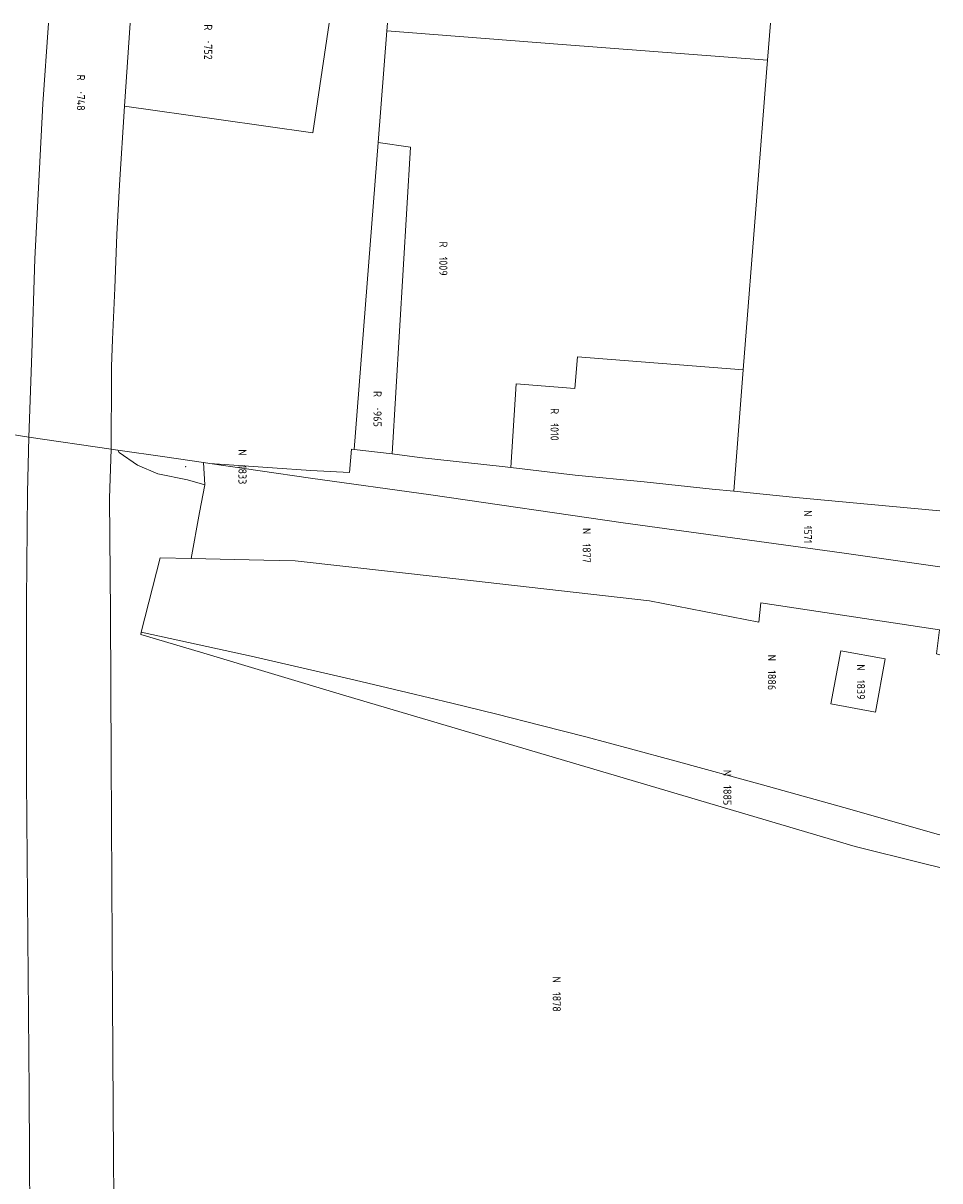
# Model space of a CAD drawing. Header units: metres. Extents: x 232711 to 233626, y 552873 to 554498.
# Tile 15 of 15: x 233423 to 233626, y 554234 to 554490. Entities that reach past the tile are written whole.
import ezdxf
from ezdxf.enums import TextEntityAlignment as Align
from ezdxf.lldxf.tags import DXFTag

# ---------------------------------------------------------------- set-up
doc = ezdxf.new("R2010")
doc.units = ezdxf.units.M
for name, color, linetype, lineweight, true_color in [('G01-D', 7, 'KG-PERCEEL', 5, 0xbe00ff), ('G02-D', 7, 'KG-PERCEEL', 5, 0xbe00ff), ('Z01', 7, 'Continuous', 5, 0xbe00ff)]:
    doc.layers.add(name, color=color, linetype=linetype, lineweight=lineweight, true_color=true_color)
doc.styles.add('ISO', font='iso.shx')
doc.styles.get("Standard").update_dxf_attribs({"font": 'iso.shx'})
tags = doc.linetypes.add('KG-PERCEEL', pattern='A,5.5,-2,["P",Standard,S=1.8,R=0,X=-0.5,Y=-0.9],-2,5.5,-2,[5,NLCS.SHX,S=0.75,R=0,X=0,Y=0],-2', length=19).pattern_tags.tags
tags[6] = DXFTag(74, 10)

# ---------------------------------------------------------------- blocks, each defined once
blk = doc.blocks.new('Z01')
at = {"color": 0}
blk.add_point((0, 0), dxfattribs=at)
at = {"color": 0, "style": 'ISO', "oblique": 15}
blk.add_attdef('Z01', text='', height=1.8, dxfattribs=at).set_placement((0, 0), align=Align.MIDDLE)

msp = doc.modelspace()

# ---------------------------------------------------------------- linework, layer by layer
at = {"layer": 'G01-D', "flags": 128}
for points in [[(233424.25, 554398.68), (233424.93, 554417.22), (233425.59, 554438.23), (233427.34, 554472.61), (233428.63, 554490.49)], [(233445.5, 554472.11), (233446.77, 554490.49)], [(233445.5, 554472.11), (233466.39, 554469.14), (233487.24, 554466.16), (233490.91, 554490.49)], [(233503.82, 554490.49), (233503.68, 554488.78)], [(233588.75, 554490.49), (233588.11, 554482.25)], [(233503.68, 554488.78), (233501.76, 554464.03)], [(233503.68, 554488.78), (233542.56, 554485.77), (233588.11, 554482.25)], [(233588.11, 554482.25), (233587.9, 554479.57), (233585.75, 554452.07), (233582.74, 554413.59)], [(233443.8, 554443.6), (233444.35, 554454.65), (233445.5, 554472.11)], [(233501.76, 554464.03), (233496.46, 554395.91)], [(233504.85, 554394.96), (233508.95, 554462.97), (233501.76, 554464.03)], [(233442.52, 554395.98), (233442.57, 554412.29), (233442.6, 554414.33), (233442.86, 554420.29), (233443.33, 554431.69), (233443.8, 554443.6)], [(233531.17, 554391.91), (233532.38, 554410.47), (233545.4, 554409.46), (233545.97, 554416.47), (233582.74, 554413.59)], [(233582.74, 554413.59), (233580.63, 554386.65)], [(233424.25, 554398.68), (233424.01, 554386.4), (233423.73, 554362.4), (233423.76, 554322.65), (233424.08, 554287.72), (233424.37, 554253.44), (233424.59, 554211.61), (233424.98, 554176.47), (233425.07, 554144.39), (233425.2, 554089.32), (233425.23, 554065.49), (233425.67, 554017.8), (233425.97, 553989.1), (233425.98, 553988.4)], [(233443.23, 554207.9), (233443.17, 554218.97), (233442.99, 554249.77), (233442.78, 554286.31), (233442.54, 554327.17), (233442.35, 554359.63), (233442.19, 554385.15), (233442.52, 554395.98)], [(233444.01, 554395.77), (233444.33, 554395.26), (233448.35, 554392.47), (233452.89, 554390.5), (233459.46, 554389.21), (233463.28, 554388.11)], [(233463.28, 554388.11), (233462.99, 554393.05)], [(233626.33, 554369.92), (233604.58, 554373.02), (233556.13, 554379.69), (233513.46, 554385.86), (233486.77, 554389.57), (233464.41, 554392.85)], [(233460.29, 554371.75), (233462.16, 554381.98), (233463.28, 554388.11)], [(233453.42, 554371.9), (233449.22, 554355.4)], [(233460.29, 554371.75), (233453.42, 554371.9)], [(233626.33, 554350.41), (233625.57, 554350.61), (233626.25, 554355.9), (233586.62, 554361.94), (233586.15, 554357.65), (233561.9, 554362.35), (233515.72, 554367.59), (233483.35, 554371.26), (233476.4, 554371.4), (233460.29, 554371.75)], [(233626.33, 554303.19), (233622.42, 554304.17), (233607.56, 554307.89), (233552.85, 554324.08), (233494.6, 554341.31), (233462.38, 554350.95), (233449.1, 554354.92), (233449.22, 554355.4)], [(233449.22, 554355.4), (233462.06, 554352.61), (233473.61, 554350.05), (233485.15, 554347.43), (233496.68, 554344.75), (233508.19, 554342.02), (233518.12, 554339.64), (233528.04, 554337.2), (233537.94, 554334.71), (233547.83, 554332.16), (233557.7, 554329.55), (233567.56, 554326.88), (233586.97, 554321.54), (233606.35, 554316.12), (233625.71, 554310.62), (233626.33, 554310.45)], [(233602.19, 554339.51), (233604.4, 554351.29), (233614.23, 554349.47), (233612.04, 554337.67), (233602.19, 554339.51)]]:
    msp.add_lwpolyline(points, dxfattribs=at)
at = {"layer": 'G02-D', "flags": 128}
for points in [[(233424.25, 554398.68), (233414.62, 554400.19)], [(233442.52, 554395.98), (233424.25, 554398.68)], [(233444.01, 554395.77), (233442.52, 554395.98)], [(233462.99, 554393.05), (233454.46, 554394.27), (233444.01, 554395.77)], [(233496.46, 554395.91), (233495.83, 554395.98), (233495.4, 554390.8), (233486.84, 554391.29), (233478.32, 554391.86), (233464.41, 554392.85)], [(233496.46, 554395.91), (233504.85, 554394.96)], [(233531.17, 554391.91), (233529.22, 554392.14), (233510.89, 554394.16), (233504.85, 554394.96)], [(233464.41, 554392.85), (233462.99, 554393.05)], [(233580.63, 554386.65), (233575.8, 554387.14), (233560.74, 554388.73), (233545.46, 554390.23), (233531.17, 554391.91)], [(233580.63, 554386.65), (233594.42, 554385.26), (233611.07, 554383.71), (233626.33, 554382.28)]]:
    msp.add_lwpolyline(points, dxfattribs=at)

# ---------------------------------------------------------------- block references
at = {"layer": 'Z01'}
ref = msp.add_blockref('Z01', (233464.05, 554486.31), dxfattribs=dict(at, xscale=0.9, yscale=0.9, rotation=270))
ref.add_attrib('', 'R   752', dxfattribs={"layer": '0', "height": 1.8, "rotation": 270, "style": 'ISO'}).set_placement((233464.05, 554486.31), align=Align.MIDDLE)
ref = msp.add_blockref('Z01', (233435.82, 554475.08), dxfattribs=dict(at, xscale=0.9, yscale=0.9, rotation=270))
ref.add_attrib('', 'R   748', dxfattribs={"layer": '0', "height": 1.8, "rotation": 270, "style": 'ISO'}).set_placement((233435.82, 554475.08), align=Align.MIDDLE)
ref = msp.add_blockref('Z01', (233516.21, 554438.28), dxfattribs=dict(at, xscale=0.9, yscale=0.9, rotation=270))
ref.add_attrib('', 'R  1009', dxfattribs={"layer": '0', "height": 1.8, "rotation": 270, "style": 'ISO'}).set_placement((233516.21, 554438.28), align=Align.MIDDLE)
ref = msp.add_blockref('Z01', (233501.61, 554404.92), dxfattribs=dict(at, xscale=0.9, yscale=0.9, rotation=270))
ref.add_attrib('', 'R   965', dxfattribs={"layer": '0', "height": 1.8, "rotation": 270, "style": 'ISO'}).set_placement((233501.61, 554404.92), align=Align.MIDDLE)
ref = msp.add_blockref('Z01', (233540.89, 554401.49), dxfattribs=dict(at, xscale=0.9, yscale=0.9, rotation=270))
ref.add_attrib('', 'R  1010', dxfattribs={"layer": '0', "height": 1.8, "rotation": 270, "style": 'ISO'}).set_placement((233540.89, 554401.49), align=Align.MIDDLE)
ref = msp.add_blockref('Z01', (233459.05, 554392.08), dxfattribs=dict(at, xscale=0.9, yscale=0.9, rotation=270))
ref.add_attrib('', 'N  1833', dxfattribs={"layer": '0', "height": 1.8, "rotation": 270, "style": 'ISO'}).set_placement((233471.66, 554392.08), align=Align.MIDDLE)
ref = msp.add_blockref('Z01', (233597.07, 554378.77), dxfattribs=dict(at, xscale=0.9, yscale=0.9, rotation=270))
ref.add_attrib('', 'N  1571', dxfattribs={"layer": '0', "height": 1.8, "rotation": 270, "style": 'ISO'}).set_placement((233597.07, 554378.77), align=Align.MIDDLE)
ref = msp.add_blockref('Z01', (233548.01, 554374.64), dxfattribs=dict(at, xscale=0.9, yscale=0.9, rotation=270))
ref.add_attrib('', 'N  1877', dxfattribs={"layer": '0', "height": 1.8, "rotation": 270, "style": 'ISO'}).set_placement((233548.01, 554374.64), align=Align.MIDDLE)
ref = msp.add_blockref('Z01', (233589.08, 554346.47), dxfattribs=dict(at, xscale=0.9, yscale=0.9, rotation=270))
ref.add_attrib('', 'N  1886', dxfattribs={"layer": '0', "height": 1.8, "rotation": 270, "style": 'ISO'}).set_placement((233589.08, 554346.47), align=Align.MIDDLE)
ref = msp.add_blockref('Z01', (233608.82, 554344.36), dxfattribs=dict(at, xscale=0.9, yscale=0.9, rotation=270))
ref.add_attrib('', 'N  1839', dxfattribs={"layer": '0', "height": 1.8, "rotation": 270, "style": 'ISO'}).set_placement((233608.82, 554344.36), align=Align.MIDDLE)
ref = msp.add_blockref('Z01', (233579.22, 554320.94), dxfattribs=dict(at, xscale=0.9, yscale=0.9, rotation=270))
ref.add_attrib('', 'N  1885', dxfattribs={"layer": '0', "height": 1.8, "rotation": 270, "style": 'ISO'}).set_placement((233579.22, 554320.94), align=Align.MIDDLE)
ref = msp.add_blockref('Z01', (233541.37, 554275.1), dxfattribs=dict(at, xscale=0.9, yscale=0.9, rotation=270))
ref.add_attrib('', 'N  1878', dxfattribs={"layer": '0', "height": 1.8, "rotation": 270, "style": 'ISO'}).set_placement((233541.37, 554275.1), align=Align.MIDDLE)

doc.saveas('drawing.dxf')
